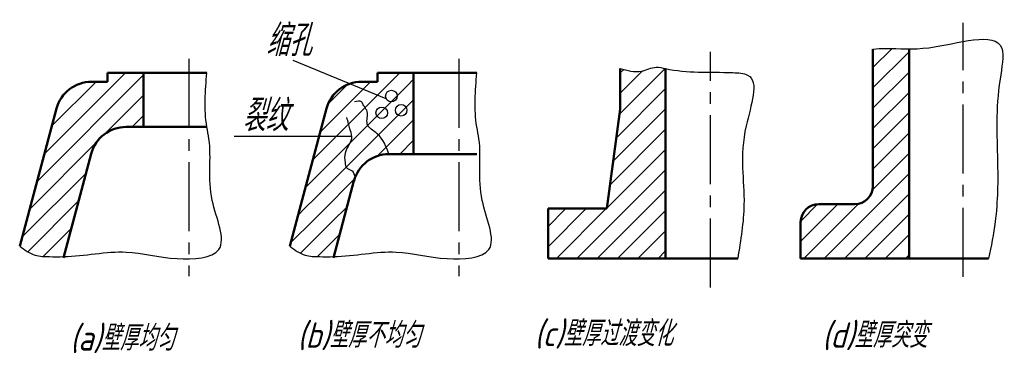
# Model space of a CAD drawing. Header units: millimetres. Extents: x 98 to 207, y 85 to 122.
import ezdxf

# ---------------------------------------------------------------- set-up
doc = ezdxf.new("R2010")
doc.units = ezdxf.units.MM
doc.header["$LTSCALE"] = 0.8
doc.linetypes.add('CENTER2', pattern=[28.575, 19.05, -3.175, 3.175, -3.175])
for name, color, linetype in [('剖面线层', 7, 'Continuous'), ('尺寸层', 221, 'Continuous'), ('细实线层', 7, 'Continuous')]:
    doc.layers.add(name, color=color, linetype=linetype)
for name, color, linetype, lineweight in [('文字层', 227, 'Continuous', 20), ('点画线层', 3, 'CENTER2', 25), ('粗实线层', 1, 'Continuous', 50)]:
    doc.layers.add(name, color=color, linetype=linetype, lineweight=lineweight)
doc.styles.add('工程斜体', font='gbeitc.shx', dxfattribs={"bigfont": 'gbcbig.shx'})

# ---------------------------------------------------------------- blocks, each defined once
blk = doc.blocks.new('sd')
at = {"layer": '剖面线层', "ltscale": 0.5}
h = blk.add_hatch(dxfattribs=at)
h.set_pattern_fill('ANSI31', scale=0.5, style=0)
h.set_pattern_definition([(45, (-91.787, -104.0525), (-1.122532, 1.122532), [])])
edge = h.paths.add_edge_path()
edge.add_arc((106.35, -2.04), 2, -90, 0, ccw=False)
edge.add_line((106.35, -4.04), (102.35, -4.04))
edge.add_arc((102.35, -6.04), 2, 90, 180)
edge.add_line((100.35, -6.04), (100.35, -10.04))
edge.add_line((100.35, -10.04), (112.35, -10.04))
edge.add_line((112.35, -10.04), (112.35, 13.14))
edge.add_spline(control_points=[(112.35, 13.14), (111.44, 13.15), (110.14, 13.22), (108.82, 13.16), (108.35, 13.09)], knot_values=[4.388188, 4.388188, 4.388188, 4.388188, 7.093529, 8.581029, 8.581029, 8.581029, 8.581029], degree=3, periodic=0)
edge.add_line((108.35, 13.09), (108.35, -2.04))
h = blk.add_hatch(dxfattribs=at)
h.set_pattern_fill('ANSI31', scale=0.5, style=0)
h.set_pattern_definition([(45, (-89.9743, -104.0525), (-1.122532, 1.122532), [])])
edge = h.paths.add_edge_path()
edge.add_spline(control_points=[(85.39, 10.96), (85.05, 11.03), (84.13, 11.27), (82.53, 10.35), (81.17, 10.74), (80.39, 10.96)], knot_values=[0, 0, 0, 0, 1.030227, 2.740074, 5.087521, 5.087521, 5.087521, 5.087521], degree=3, periodic=0)
edge.add_line((80.39, 10.96), (80.39, 6.46))
edge.add_line((80.39, 6.46), (78.89, -4.54))
edge.add_line((78.89, -4.54), (72.39, -4.54))
edge.add_line((72.39, -4.54), (72.39, -10.04))
edge.add_line((72.39, -10.04), (85.39, -10.04))
edge.add_line((85.39, -10.04), (85.39, 10.96))
h = blk.add_hatch(dxfattribs=at)
h.set_pattern_fill('ANSI31', scale=0.5, style=0)
h.set_pattern_definition([(45, (-81.6076, -106.0031), (-1.122532, 1.122532), [])])
edge = h.paths.add_edge_path()
edge.add_line((27.63, 10.5), (23.63, 10.5))
edge.add_line((23.63, 10.5), (23.63, 9.5))
edge.add_line((23.63, 9.5), (21.86, 9.5))
edge.add_arc((21.86, 5.5), 4, 90, 165)
edge.add_line((18, 6.53), (13.92, -8.7))
edge.add_spline(control_points=[(13.92, -8.7), (14.46, -9.1), (15.44, -9.82), (17.21, -9.85), (18.26, -9.87), (18.78, -9.85)], knot_values=[0, 0, 0, 0, 1.976003, 3.555856, 5.141013, 5.141013, 5.141013, 5.141013], degree=3, periodic=0)
edge.add_line((18.78, -9.85), (21.83, 1.53))
edge.add_arc((25.7, 0.5), 4, 90, 165, ccw=False)
edge.add_line((25.7, 4.5), (27.63, 4.5))
edge.add_line((27.63, 4.5), (27.63, 10.5))
h = blk.add_hatch(dxfattribs=at)
h.set_pattern_fill('ANSI31', scale=0.5, style=0)
h.set_pattern_definition([(45, (-109.6113, -106.0031), (-1.122532, 1.122532), [])])
h.paths.add_polyline_path([(53.51, 10.5), (53.51, 9.5, -0.57207), (57.51, 7.14), (57.51, 10.5)])
h.paths.add_polyline_path([(52.13, 7.14, 1), (57.51, 7.14, 1)])
h.paths.add_polyline_path([(57.51, 7.14, -1), (52.13, 7.14, -0.272208), (53.51, 9.5), (51.74, 9.5, 0.339454), (47.88, 6.53), (45.34, -2.94, -0.876976), (50.26, -3.58, -0.065543), (50.17, -4.23), (50.91, -1.47, -0.339454), (54.78, 1.5), (57.51, 1.5)])
h.paths.add_polyline_path([(50.26, -3.58, 1), (45.26, -3.58, 1)])
edge = h.paths.add_edge_path()
edge.add_arc((47.76, -3.58), 2.5, 180, 345, ccw=False)
edge.add_arc((47.76, -3.58), 2.5, 165, 180, ccw=False)
edge.add_line((45.34, -2.94), (43.8, -8.7))
edge.add_spline(control_points=[(43.8, -8.7), (44.34, -9.1), (45.33, -9.82), (47.09, -9.85), (48.14, -9.87), (48.67, -9.85)], knot_values=[0, 0, 0, 0, 1.976003, 3.555856, 5.141013, 5.141013, 5.141013, 5.141013], degree=3, periodic=0)
edge.add_line((48.67, -9.85), (50.17, -4.23))
at = {"layer": '尺寸层', "color": 7, "ltscale": 0.5}
for p, q in [((54.49, 7.61), (44.17, 11.86)), ((50.68, 3.45), (37.64, 3.45))]:
    blk.add_line(p, q, dxfattribs=at)
blk.add_open_spline([(108.35, 13.09), (108.82, 13.16), (110.78, 13.25), (115.28, 12.76), (123.6, 15.82), (121.85, 7.42), (122.21, 1.42), (122.17, -5.04), (121.44, -8.69), (121.16, -10.04)], degree=3, knots=[4.388188, 4.388188, 4.388188, 4.388188, 5.875689, 10.63273, 18.870858, 22.184266, 31.005911, 38.044649, 42.153782, 42.153782, 42.153782, 42.153782], dxfattribs=at)
for points in [[(54.78, 1.5), (53.48, 3.74), (52.38, 4.84), (52.38, 6.19), (52.06, 6.75), (51.84, 7.13), (51.76, 7.26), (50.97, 7.26)], [(51.06, -1.02), (50.68, -0.35), (50.12, -0.03), (49.96, 0.56), (49.96, 1.62), (50.68, 3.45), (50.46, 4.3), (50.31, 4.86), (50.12, 5.54)]]:
    blk.add_spline(points, degree=3, dxfattribs=at)
at = {"layer": '点画线层', "color": 7, "ltscale": 0.5}
for p, q in [((118.35, -12.07), (118.35, 16.01)), ((32.63, 12.02), (32.63, -11.99)), ((62.51, 12.02), (62.51, -11.99)), ((90.39, -13.26), (90.39, 12.81))]:
    blk.add_line(p, q, dxfattribs=at)
at = {"layer": '粗实线层', "color": 7, "ltscale": 0.5}
for p, q in [((108.35, -2.04), (108.35, 13.09)), ((112.35, -10.04), (112.35, 13.14)), ((80.39, 6.46), (80.39, 10.96)), ((85.39, -10.04), (85.39, 10.96)), ((34.63, 10.5), (23.63, 10.5)), ((23.63, 10.5), (23.63, 9.5)), ((27.63, 10.5), (27.63, 4.5)), ((64.51, 10.5), (53.51, 10.5)), ((53.51, 10.5), (53.51, 9.5)), ((57.51, 10.5), (57.51, 1.5)), ((23.63, 9.5), (21.86, 9.5)), ((53.51, 9.5), (51.74, 9.5)), ((18, 6.53), (13.92, -8.7)), ((47.88, 6.53), (43.8, -8.7)), ((78.89, -4.54), (80.39, 6.46)), ((34.63, 4.5), (25.7, 4.5)), ((21.83, 1.53), (18.75, -9.99)), ((64.51, 1.5), (54.78, 1.5)), ((50.91, -1.47), (48.63, -9.99)), ((102.35, -4.04), (106.35, -4.04)), ((72.39, -4.54), (72.39, -10.04)), ((72.39, -4.54), (78.89, -4.54)), ((100.35, -10.04), (100.35, -6.04)), ((72.39, -10.04), (93.39, -10.04)), ((100.35, -10.04), (121.16, -10.04))]:
    blk.add_line(p, q, dxfattribs=at)
for centre, radius, start, end in [((21.86, 5.5), 4, 90, 165), ((51.74, 5.5), 4, 90, 165), ((25.7, 0.5), 4, 90, 165), ((54.78, -2.5), 4, 90, 165), ((106.35, -2.04), 2, 270, 0), ((102.35, -6.04), 2, 90, 180)]:
    blk.add_arc(centre, radius, start, end, dxfattribs=at)
at = {"layer": '细实线层', "color": 7, "ltscale": 0.5}
for centre in [(55.05, 7.92), (53.98, 6.06), (56.14, 6.34)]:
    blk.add_circle(centre, 0.641, dxfattribs=at)
for points in [[(80.39, 10.96), (82.72, 10.67), (84.37, 11.11), (85.39, 10.96), (92.84, 10.51), (94.48, 10.24), (94.32, 4.63), (94.08, -4.1), (93.39, -10.04)], [(13.92, -8.7), (15.63, -9.69), (17.2, -9.85), (18.78, -9.85), (25.7, -9.34), (31.34, -10.07), (35.96, -9.05), (35.23, -3.63), (34.86, 3.18), (34.63, 4.5), (34.63, 10.5)], [(43.8, -8.7), (45.51, -9.69), (47.08, -9.85), (48.67, -9.85), (55.58, -9.34), (61.23, -10.07), (65.84, -9.05), (65.11, -3.63), (64.74, 3.18), (64.51, 4.5), (64.51, 10.5)]]:
    blk.add_spline(points, degree=3, dxfattribs=at)
at = {"layer": '尺寸层', "color": 7, "ltscale": 0.5, "char_height": 3.5, "width": 6.5252, "attachment_point": 1, "style": '工程斜体'}
for s, insert in [('缩孔', (41.16, 15.83)), ('裂纹', (38.55, 7.5))]:
    blk.add_mtext(s, dxfattribs=dict(at, insert=insert))
at = {"layer": '文字层', "color": 7, "ltscale": 0.5, "char_height": 2.8, "attachment_point": 1, "style": '工程斜体'}
for s, insert, width in [('(a)壁厚均匀', (19.49, -17.44), 17.5373), ('(b)壁厚不均匀', (44.66, -17.12), 17.5373), ('(c)壁厚过渡变化', (70.9, -16.95), 17.5373), ('(d)壁厚突变', (102.74, -17.12), 13.4243)]:
    blk.add_mtext(s, dxfattribs=dict(at, insert=insert, width=width))

msp = doc.modelspace()

# ---------------------------------------------------------------- block references
at = {"layer": '尺寸层', "color": 7}
msp.add_blockref('sd', (83.84, 106), dxfattribs=at)

doc.saveas('drawing.dxf')
